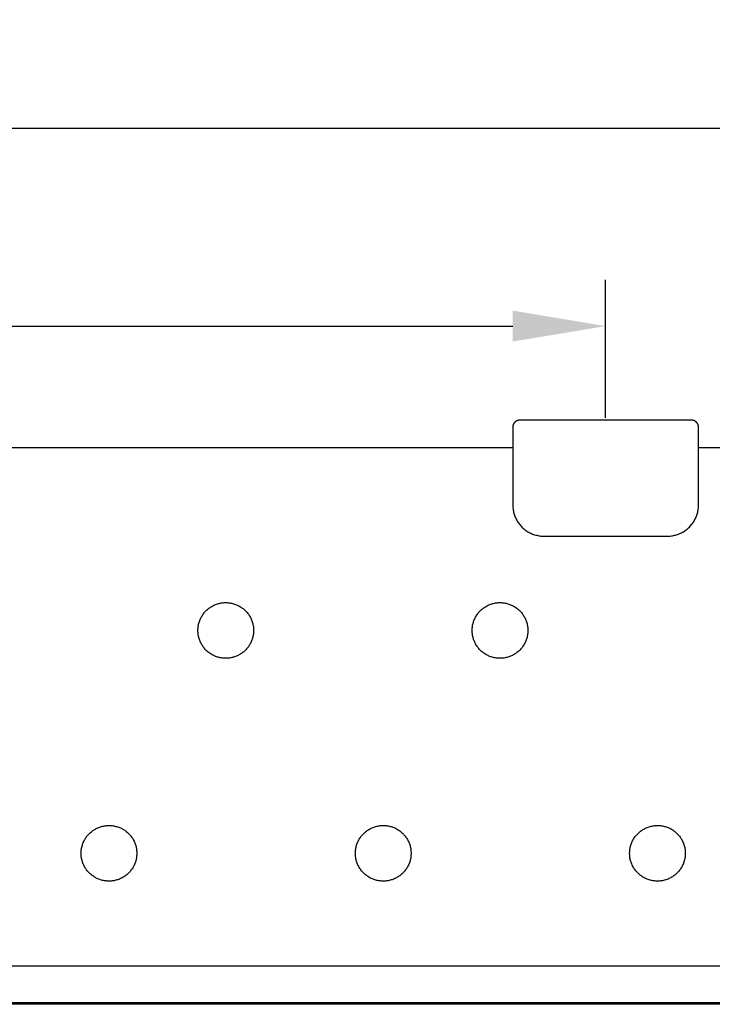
# Model space of a CAD drawing. Header units: millimetres. Extents: x 580 to 2065, y -13 to 1037.
# Tile 8 of 13: x 1269 to 1419, y 568 to 780. Entities that reach past the tile are written whole.
import ezdxf

# ---------------------------------------------------------------- set-up
doc = ezdxf.new("R2010")
doc.units = ezdxf.units.MM
doc.header["$LTSCALE"] = 0.1
for name, color, linetype in [('DEFAULT', 7, 'Continuous'), ('INLINE', 3, 'Continuous'), ('OUTLINE', 2, 'Continuous')]:
    doc.layers.add(name, color=color, linetype=linetype)
doc.styles.add('ARIAL', font='arial_0.ttf')
doc.dimstyles.new('DIMENSION STYLE 01', dxfattribs={"dimtxt": 20, "dimasz": 20, "dimexe": 10, "dimexo": 0.5, "dimgap": 0.09, "dimtad": 1, "dimtoh": 1, "dimdec": 0, "dimzin": 0, "dimdsep": 46, "dimtxsty": 'ARIAL', "dimcen": 0.5, "dimadec": 1, "dimazin": 0, "dimtfac": 1, "dimtdec": 4, "dimtofl": 0, "dimtmove": 0, "dimatfit": 3, "dimfxl": 1, "dimtolj": 1, "dimtzin": 0, "dimarcsym": 0})

# ---------------------------------------------------------------- blocks, each defined once
blk = doc.blocks.new('*D42')
at = {"layer": 'DEFAULT', "color": 0, "lineweight": -2, "transparency": 16777216}
for p, q in [((995.58, 694.66), (995.58, 724.42)), ((1395.58, 694.66), (1395.58, 724.42)), ((1015.58, 714.42), (1375.58, 714.42))]:
    blk.add_line(p, q, dxfattribs=at)
at = {"layer": 'DEFAULT', "color": 0, "transparency": 16777216}
for points in [[(1015.58, 717.76), (1015.58, 711.09), (995.58, 714.42)], [(1375.58, 717.76), (1375.58, 711.09), (1395.58, 714.42)]]:
    blk.add_solid(points, dxfattribs=at)
at = {"layer": 'Defpoints', "color": 0, "transparency": 16777216}
for p in [(1395.58, 714.42), (995.58, 694.16), (1395.58, 694.16)]:
    blk.add_point(p, dxfattribs=at)
at = {"layer": 'DEFAULT', "color": 0, "transparency": 16777216, "insert": (1195.58, 724.72), "char_height": 20, "attachment_point": 5, "style": 'ARIAL'}
blk.add_mtext('\\A1;400', dxfattribs=at)
blk = doc.blocks.new('*D43')
at = {"layer": 'DEFAULT', "color": 0, "lineweight": -2, "transparency": 16777216}
for p, q in [((895.58, 683.75), (895.58, 767.03)), ((1495.58, 683.75), (1495.58, 767.03)), ((1475.58, 757.03), (915.58, 757.03))]:
    blk.add_line(p, q, dxfattribs=at)
at = {"layer": 'DEFAULT', "color": 0, "transparency": 16777216}
for points in [[(915.58, 760.37), (915.58, 753.7), (895.58, 757.03)], [(1475.58, 760.37), (1475.58, 753.7), (1495.58, 757.03)]]:
    blk.add_solid(points, dxfattribs=at)
at = {"layer": 'Defpoints', "color": 0, "transparency": 16777216}
for p in [(895.58, 757.03), (895.58, 683.25), (1495.58, 683.25)]:
    blk.add_point(p, dxfattribs=at)
at = {"layer": 'DEFAULT', "color": 0, "transparency": 16777216, "insert": (1195.58, 767.33), "char_height": 20, "attachment_point": 5, "style": 'ARIAL'}
blk.add_mtext('\\A1;600', dxfattribs=at)

msp = doc.modelspace()

# ---------------------------------------------------------------- linework, layer by layer
at = {"layer": 'INLINE'}
for p, q in [((928.24, 576.57), (1462.92, 576.57)), ((1462.33, 568.56), (928.83, 568.56))]:
    msp.add_line(p, q, dxfattribs=at)
at = {"layer": 'OUTLINE'}
for p, q in [((1376.26, 693.91), (1376.22, 693.88)), ((1376.3, 693.94), (1376.26, 693.91)), ((1376.35, 693.97), (1376.3, 693.94)), ((1376.39, 693.99), (1376.35, 693.97)), ((1376.44, 694.01), (1376.39, 693.99)), ((1376.48, 694.03), (1376.44, 694.01)), ((1376.53, 694.05), (1376.48, 694.03)), ((1376.58, 694.07), (1376.53, 694.05)), ((1376.63, 694.09), (1376.58, 694.07)), ((1376.68, 694.1), (1376.63, 694.09)), ((1376.73, 694.11), (1376.68, 694.1)), ((1376.78, 694.13), (1376.73, 694.11)), ((1376.83, 694.14), (1376.78, 694.13)), ((1376.88, 694.14), (1376.83, 694.14)), ((1376.93, 694.15), (1376.88, 694.14)), ((1376.98, 694.15), (1376.93, 694.15)), ((1377.03, 694.16), (1376.98, 694.15)), ((1377.08, 694.16), (1377.03, 694.16)), ((1414.08, 694.16), (1377.08, 694.16)), ((1414.13, 694.16), (1414.08, 694.16)), ((1414.18, 694.15), (1414.13, 694.16)), ((1414.23, 694.15), (1414.18, 694.15)), ((1414.28, 694.14), (1414.23, 694.15)), ((1414.34, 694.14), (1414.28, 694.14)), ((1414.39, 694.13), (1414.34, 694.14)), ((1414.44, 694.11), (1414.39, 694.13)), ((1414.49, 694.1), (1414.44, 694.11)), ((1414.53, 694.09), (1414.49, 694.1)), ((1414.58, 694.07), (1414.53, 694.09)), ((1414.63, 694.05), (1414.58, 694.07)), ((1414.68, 694.03), (1414.63, 694.05)), ((1414.72, 694.01), (1414.68, 694.03)), ((1414.77, 693.99), (1414.72, 694.01)), ((1414.82, 693.97), (1414.77, 693.99)), ((1414.86, 693.94), (1414.82, 693.97)), ((1414.9, 693.91), (1414.86, 693.94)), ((1414.95, 693.88), (1414.9, 693.91)), ((1375.59, 692.81), (1375.58, 692.76)), ((1375.58, 692.76), (1375.58, 692.71)), ((1375.58, 692.71), (1375.58, 692.66)), ((1375.58, 692.66), (1375.58, 676.16)), ((1375.6, 692.91), (1375.59, 692.86)), ((1375.59, 692.86), (1375.59, 692.81)), ((1375.61, 692.96), (1375.6, 692.91)), ((1375.62, 693.01), (1375.61, 692.96)), ((1375.64, 693.06), (1375.62, 693.01)), ((1375.65, 693.11), (1375.64, 693.06)), ((1375.67, 693.16), (1375.65, 693.11)), ((1375.69, 693.21), (1375.67, 693.16)), ((1375.7, 693.26), (1375.69, 693.21)), ((1375.73, 693.3), (1375.7, 693.26)), ((1375.75, 693.35), (1375.73, 693.3)), ((1375.77, 693.39), (1375.75, 693.35)), ((1375.8, 693.44), (1375.77, 693.39)), ((1375.83, 693.48), (1375.8, 693.44)), ((1375.86, 693.52), (1375.83, 693.48)), ((1375.89, 693.56), (1375.86, 693.52)), ((1375.92, 693.6), (1375.89, 693.56)), ((1375.95, 693.64), (1375.92, 693.6)), ((1375.98, 693.68), (1375.95, 693.64)), ((1376.02, 693.72), (1375.98, 693.68)), ((1376.06, 693.75), (1376.02, 693.72)), ((1376.09, 693.79), (1376.06, 693.75)), ((1376.13, 693.82), (1376.09, 693.79)), ((1376.17, 693.85), (1376.13, 693.82)), ((1376.22, 693.88), (1376.17, 693.85)), ((1414.99, 693.85), (1414.95, 693.88)), ((1415.03, 693.82), (1414.99, 693.85)), ((1415.07, 693.79), (1415.03, 693.82)), ((1415.1, 693.75), (1415.07, 693.79)), ((1415.14, 693.72), (1415.1, 693.75)), ((1415.18, 693.68), (1415.14, 693.72)), ((1415.21, 693.64), (1415.18, 693.68)), ((1415.24, 693.6), (1415.21, 693.64)), ((1415.28, 693.56), (1415.24, 693.6)), ((1415.31, 693.52), (1415.28, 693.56)), ((1415.33, 693.48), (1415.31, 693.52)), ((1415.36, 693.44), (1415.33, 693.48)), ((1415.39, 693.39), (1415.36, 693.44)), ((1415.41, 693.35), (1415.39, 693.39)), ((1415.44, 693.3), (1415.41, 693.35)), ((1415.46, 693.26), (1415.44, 693.3)), ((1415.48, 693.21), (1415.46, 693.26)), ((1415.49, 693.16), (1415.48, 693.21)), ((1415.51, 693.11), (1415.49, 693.16)), ((1415.52, 693.06), (1415.51, 693.11)), ((1415.54, 693.01), (1415.52, 693.06)), ((1415.55, 692.96), (1415.54, 693.01)), ((1415.56, 692.91), (1415.55, 692.96)), ((1415.57, 692.86), (1415.56, 692.91)), ((1415.57, 692.81), (1415.57, 692.86)), ((1415.58, 692.76), (1415.57, 692.81)), ((1415.58, 692.71), (1415.58, 692.76)), ((1415.58, 692.66), (1415.58, 692.71)), ((1415.58, 676.16), (1415.58, 692.66)), ((1015.58, 688.25), (1375.58, 688.25)), ((1415.58, 688.25), (1443.8, 688.25)), ((1375.58, 676.16), (1375.57, 675.93)), ((1375.57, 675.93), (1375.57, 675.69)), ((1375.57, 675.69), (1375.58, 675.46)), ((1375.58, 675.46), (1375.6, 675.23)), ((1375.6, 675.23), (1375.63, 675)), ((1375.63, 675), (1375.66, 674.77)), ((1415.5, 674.77), (1415.53, 675)), ((1415.53, 675), (1415.56, 675.23)), ((1415.56, 675.23), (1415.58, 675.46)), ((1415.59, 675.93), (1415.58, 676.16)), ((1415.58, 675.46), (1415.59, 675.69)), ((1415.59, 675.69), (1415.59, 675.93)), ((1375.66, 674.77), (1375.7, 674.54)), ((1375.7, 674.54), (1375.75, 674.31)), ((1375.75, 674.31), (1375.81, 674.09)), ((1375.81, 674.09), (1375.87, 673.87)), ((1375.87, 673.87), (1375.94, 673.65)), ((1375.94, 673.65), (1376.02, 673.43)), ((1376.02, 673.43), (1376.11, 673.21)), ((1376.11, 673.21), (1376.21, 673)), ((1376.21, 673), (1376.31, 672.79)), ((1376.31, 672.79), (1376.42, 672.59)), ((1414.74, 672.59), (1414.85, 672.79)), ((1414.85, 672.79), (1414.95, 673)), ((1414.95, 673), (1415.05, 673.21)), ((1415.05, 673.21), (1415.14, 673.43)), ((1415.14, 673.43), (1415.22, 673.65)), ((1415.22, 673.65), (1415.29, 673.87)), ((1415.29, 673.87), (1415.35, 674.09)), ((1415.35, 674.09), (1415.41, 674.31)), ((1415.41, 674.31), (1415.46, 674.54)), ((1415.46, 674.54), (1415.5, 674.77)), ((1376.42, 672.59), (1376.53, 672.39)), ((1376.53, 672.39), (1376.66, 672.19)), ((1376.66, 672.19), (1376.79, 672)), ((1376.79, 672), (1376.92, 671.81)), ((1376.92, 671.81), (1377.07, 671.63)), ((1377.07, 671.63), (1377.22, 671.45)), ((1377.22, 671.45), (1377.37, 671.28)), ((1377.37, 671.28), (1377.53, 671.11)), ((1377.53, 671.11), (1377.7, 670.95)), ((1377.7, 670.95), (1377.87, 670.79)), ((1377.87, 670.79), (1378.05, 670.64)), ((1378.05, 670.64), (1378.23, 670.5)), ((1412.93, 670.5), (1413.11, 670.64)), ((1413.11, 670.64), (1413.29, 670.79)), ((1413.29, 670.79), (1413.46, 670.95)), ((1413.46, 670.95), (1413.63, 671.11)), ((1413.63, 671.11), (1413.79, 671.28)), ((1413.79, 671.28), (1413.94, 671.45)), ((1413.94, 671.45), (1414.09, 671.63)), ((1414.09, 671.63), (1414.24, 671.81)), ((1414.24, 671.81), (1414.37, 672)), ((1414.37, 672), (1414.5, 672.19)), ((1414.5, 672.19), (1414.63, 672.39)), ((1414.63, 672.39), (1414.74, 672.59)), ((1378.23, 670.5), (1378.42, 670.37)), ((1378.42, 670.37), (1378.61, 670.24)), ((1378.61, 670.24), (1378.81, 670.11)), ((1378.81, 670.11), (1379.01, 670)), ((1379.01, 670), (1379.22, 669.89)), ((1379.22, 669.89), (1379.42, 669.78)), ((1379.42, 669.78), (1379.64, 669.69)), ((1379.64, 669.69), (1379.85, 669.6)), ((1379.85, 669.6), (1380.07, 669.52)), ((1380.07, 669.52), (1380.29, 669.45)), ((1380.29, 669.45), (1380.51, 669.38)), ((1380.51, 669.38), (1380.74, 669.33)), ((1380.74, 669.33), (1380.96, 669.28)), ((1380.96, 669.28), (1381.19, 669.24)), ((1381.19, 669.24), (1381.42, 669.2)), ((1381.42, 669.2), (1381.65, 669.18)), ((1381.65, 669.18), (1381.88, 669.16)), ((1381.88, 669.16), (1382.12, 669.15)), ((1382.12, 669.15), (1382.35, 669.15)), ((1382.35, 669.15), (1382.58, 669.16)), ((1382.58, 669.16), (1408.58, 669.16)), ((1408.58, 669.16), (1408.81, 669.15)), ((1408.81, 669.15), (1409.04, 669.15)), ((1409.04, 669.15), (1409.28, 669.16)), ((1409.28, 669.16), (1409.51, 669.18)), ((1409.51, 669.18), (1409.74, 669.2)), ((1409.74, 669.2), (1409.97, 669.24)), ((1409.97, 669.24), (1410.2, 669.28)), ((1410.2, 669.28), (1410.42, 669.33)), ((1410.42, 669.33), (1410.65, 669.38)), ((1410.65, 669.38), (1410.87, 669.45)), ((1410.87, 669.45), (1411.09, 669.52)), ((1411.09, 669.52), (1411.31, 669.6)), ((1411.31, 669.6), (1411.53, 669.69)), ((1411.53, 669.69), (1411.74, 669.78)), ((1411.74, 669.78), (1411.95, 669.89)), ((1411.95, 669.89), (1412.15, 670)), ((1412.15, 670), (1412.35, 670.11)), ((1412.35, 670.11), (1412.55, 670.24)), ((1412.55, 670.24), (1412.74, 670.37)), ((1412.74, 670.37), (1412.93, 670.5)), ((1309.94, 653.47), (1310.11, 653.6)), ((1310.11, 653.6), (1310.28, 653.72)), ((1310.28, 653.72), (1310.45, 653.84)), ((1310.45, 653.84), (1310.62, 653.95)), ((1310.62, 653.95), (1310.8, 654.06)), ((1310.8, 654.06), (1310.99, 654.16)), ((1310.99, 654.16), (1311.17, 654.25)), ((1311.17, 654.25), (1311.36, 654.34)), ((1311.36, 654.34), (1311.56, 654.42)), ((1311.56, 654.42), (1311.75, 654.49)), ((1311.75, 654.49), (1311.95, 654.55)), ((1311.95, 654.55), (1312.15, 654.61)), ((1312.15, 654.61), (1312.35, 654.66)), ((1312.35, 654.66), (1312.55, 654.71)), ((1312.55, 654.71), (1312.76, 654.75)), ((1312.76, 654.75), (1312.96, 654.78)), ((1312.96, 654.78), (1313.17, 654.8)), ((1313.17, 654.8), (1313.38, 654.82)), ((1313.38, 654.82), (1313.59, 654.83)), ((1313.59, 654.83), (1313.8, 654.83)), ((1313.8, 654.83), (1314, 654.82)), ((1314, 654.82), (1314.21, 654.81)), ((1314.21, 654.81), (1314.42, 654.79)), ((1314.42, 654.79), (1314.63, 654.76)), ((1314.63, 654.76), (1314.83, 654.73)), ((1314.83, 654.73), (1315.04, 654.69)), ((1315.04, 654.69), (1315.24, 654.64)), ((1315.24, 654.64), (1315.44, 654.58)), ((1315.44, 654.58), (1315.64, 654.52)), ((1315.64, 654.52), (1315.83, 654.45)), ((1315.83, 654.45), (1316.03, 654.38)), ((1316.03, 654.38), (1316.22, 654.29)), ((1316.22, 654.29), (1316.41, 654.2)), ((1316.41, 654.2), (1316.59, 654.11)), ((1316.59, 654.11), (1316.77, 654.01)), ((1316.77, 654.01), (1316.95, 653.9)), ((1316.95, 653.9), (1317.13, 653.78)), ((1317.13, 653.78), (1317.3, 653.66)), ((1317.3, 653.66), (1317.46, 653.54)), ((1369.03, 653.47), (1369.19, 653.6)), ((1369.19, 653.6), (1369.36, 653.72)), ((1369.36, 653.72), (1369.53, 653.84)), ((1369.53, 653.84), (1369.71, 653.95)), ((1369.71, 653.95), (1369.89, 654.06)), ((1369.89, 654.06), (1370.07, 654.16)), ((1370.07, 654.16), (1370.26, 654.25)), ((1370.26, 654.25), (1370.45, 654.34)), ((1370.45, 654.34), (1370.64, 654.42)), ((1370.64, 654.42), (1370.83, 654.49)), ((1370.83, 654.49), (1371.03, 654.55)), ((1371.03, 654.55), (1371.23, 654.61)), ((1371.23, 654.61), (1371.43, 654.66)), ((1371.43, 654.66), (1371.64, 654.71)), ((1371.64, 654.71), (1371.84, 654.75)), ((1371.84, 654.75), (1372.05, 654.78)), ((1372.05, 654.78), (1372.25, 654.8)), ((1372.25, 654.8), (1372.46, 654.82)), ((1372.46, 654.82), (1372.67, 654.83)), ((1372.67, 654.83), (1372.88, 654.83)), ((1372.88, 654.83), (1373.09, 654.82)), ((1373.09, 654.82), (1373.29, 654.81)), ((1373.29, 654.81), (1373.5, 654.79)), ((1373.5, 654.79), (1373.71, 654.76)), ((1373.71, 654.76), (1373.91, 654.73)), ((1373.91, 654.73), (1374.12, 654.69)), ((1374.12, 654.69), (1374.32, 654.64)), ((1374.32, 654.64), (1374.52, 654.58)), ((1374.52, 654.58), (1374.72, 654.52)), ((1374.72, 654.52), (1374.92, 654.45)), ((1374.92, 654.45), (1375.11, 654.38)), ((1375.11, 654.38), (1375.3, 654.29)), ((1375.3, 654.29), (1375.49, 654.2)), ((1375.49, 654.2), (1375.67, 654.11)), ((1375.67, 654.11), (1375.86, 654.01)), ((1375.86, 654.01), (1376.03, 653.9)), ((1376.03, 653.9), (1376.21, 653.78)), ((1376.21, 653.78), (1376.38, 653.66)), ((1376.38, 653.66), (1376.54, 653.54)), ((1308.3, 651.35), (1308.39, 651.54)), ((1308.39, 651.54), (1308.49, 651.72)), ((1308.49, 651.72), (1308.59, 651.9)), ((1308.59, 651.9), (1308.7, 652.08)), ((1308.7, 652.08), (1308.82, 652.25)), ((1308.82, 652.25), (1308.94, 652.42)), ((1308.94, 652.42), (1309.07, 652.59)), ((1309.07, 652.59), (1309.2, 652.75)), ((1309.2, 652.75), (1309.34, 652.9)), ((1309.34, 652.9), (1309.48, 653.05)), ((1309.48, 653.05), (1309.63, 653.2)), ((1309.63, 653.2), (1309.79, 653.34)), ((1309.79, 653.34), (1309.94, 653.47)), ((1317.46, 653.54), (1317.62, 653.41)), ((1317.62, 653.41), (1317.78, 653.27)), ((1317.78, 653.27), (1317.93, 653.13)), ((1317.93, 653.13), (1318.08, 652.98)), ((1318.08, 652.98), (1318.22, 652.83)), ((1318.22, 652.83), (1318.35, 652.67)), ((1318.35, 652.67), (1318.49, 652.5)), ((1318.49, 652.5), (1318.61, 652.34)), ((1318.61, 652.34), (1318.73, 652.17)), ((1318.73, 652.17), (1318.84, 651.99)), ((1318.84, 651.99), (1318.95, 651.81)), ((1318.95, 651.81), (1319.05, 651.63)), ((1319.05, 651.63), (1319.14, 651.44)), ((1367.38, 651.35), (1367.47, 651.54)), ((1367.47, 651.54), (1367.57, 651.72)), ((1367.57, 651.72), (1367.67, 651.9)), ((1367.67, 651.9), (1367.78, 652.08)), ((1367.78, 652.08), (1367.9, 652.25)), ((1367.9, 652.25), (1368.02, 652.42)), ((1368.02, 652.42), (1368.15, 652.59)), ((1368.15, 652.59), (1368.28, 652.75)), ((1368.28, 652.75), (1368.42, 652.9)), ((1368.42, 652.9), (1368.56, 653.05)), ((1368.56, 653.05), (1368.71, 653.2)), ((1368.71, 653.2), (1368.87, 653.34)), ((1368.87, 653.34), (1369.03, 653.47)), ((1376.54, 653.54), (1376.7, 653.41)), ((1376.7, 653.41), (1376.86, 653.27)), ((1376.86, 653.27), (1377.01, 653.13)), ((1377.01, 653.13), (1377.16, 652.98)), ((1377.16, 652.98), (1377.3, 652.83)), ((1377.3, 652.83), (1377.44, 652.67)), ((1377.44, 652.67), (1377.57, 652.5)), ((1377.57, 652.5), (1377.69, 652.34)), ((1377.69, 652.34), (1377.81, 652.17)), ((1377.81, 652.17), (1377.92, 651.99)), ((1377.92, 651.99), (1378.03, 651.81)), ((1378.03, 651.81), (1378.13, 651.63)), ((1378.13, 651.63), (1378.22, 651.44)), ((1307.75, 649.14), (1307.77, 649.35)), ((1307.77, 649.35), (1307.79, 649.56)), ((1307.79, 649.56), (1307.82, 649.76)), ((1307.82, 649.76), (1307.85, 649.97)), ((1307.85, 649.97), (1307.9, 650.17)), ((1307.9, 650.17), (1307.95, 650.37)), ((1307.95, 650.37), (1308, 650.57)), ((1308, 650.57), (1308.07, 650.77)), ((1308.07, 650.77), (1308.14, 650.97)), ((1308.14, 650.97), (1308.22, 651.16)), ((1308.22, 651.16), (1308.3, 651.35)), ((1319.14, 651.44), (1319.23, 651.26)), ((1319.23, 651.26), (1319.31, 651.06)), ((1319.31, 651.06), (1319.39, 650.87)), ((1319.39, 650.87), (1319.45, 650.67)), ((1319.45, 650.67), (1319.51, 650.47)), ((1319.51, 650.47), (1319.57, 650.27)), ((1319.57, 650.27), (1319.61, 650.07)), ((1319.61, 650.07), (1319.65, 649.86)), ((1319.65, 649.86), (1319.69, 649.66)), ((1319.69, 649.66), (1319.71, 649.45)), ((1319.71, 649.45), (1319.73, 649.24)), ((1366.83, 649.14), (1366.85, 649.35)), ((1366.85, 649.35), (1366.87, 649.56)), ((1366.87, 649.56), (1366.9, 649.76)), ((1366.9, 649.76), (1366.93, 649.97)), ((1366.93, 649.97), (1366.98, 650.17)), ((1366.98, 650.17), (1367.03, 650.37)), ((1367.03, 650.37), (1367.08, 650.57)), ((1367.08, 650.57), (1367.15, 650.77)), ((1367.15, 650.77), (1367.22, 650.97)), ((1367.22, 650.97), (1367.3, 651.16)), ((1367.3, 651.16), (1367.38, 651.35)), ((1378.22, 651.44), (1378.31, 651.26)), ((1378.31, 651.26), (1378.39, 651.06)), ((1378.39, 651.06), (1378.47, 650.87)), ((1378.47, 650.87), (1378.54, 650.67)), ((1378.54, 650.67), (1378.6, 650.47)), ((1378.6, 650.47), (1378.65, 650.27)), ((1378.65, 650.27), (1378.7, 650.07)), ((1378.7, 650.07), (1378.74, 649.86)), ((1378.74, 649.86), (1378.77, 649.66)), ((1378.77, 649.66), (1378.79, 649.45)), ((1378.79, 649.45), (1378.81, 649.24)), ((1307.74, 648.93), (1307.75, 649.14)), ((1307.74, 648.72), (1307.74, 648.93)), ((1307.75, 648.52), (1307.74, 648.72)), ((1307.77, 648.31), (1307.75, 648.52)), ((1307.79, 648.1), (1307.77, 648.31)), ((1307.82, 647.89), (1307.79, 648.1)), ((1307.85, 647.69), (1307.82, 647.89)), ((1307.9, 647.49), (1307.85, 647.69)), ((1307.95, 647.28), (1307.9, 647.49)), ((1308, 647.08), (1307.95, 647.28)), ((1319.57, 647.38), (1319.51, 647.18)), ((1319.61, 647.59), (1319.57, 647.38)), ((1319.65, 647.79), (1319.61, 647.59)), ((1319.69, 648), (1319.65, 647.79)), ((1319.71, 648.2), (1319.69, 648)), ((1319.73, 648.41), (1319.71, 648.2)), ((1319.73, 649.24), (1319.74, 649.04)), ((1319.74, 648.62), (1319.73, 648.41)), ((1319.74, 649.04), (1319.74, 648.83)), ((1319.74, 648.83), (1319.74, 648.62)), ((1366.83, 648.93), (1366.83, 649.14)), ((1366.83, 648.72), (1366.83, 648.93)), ((1366.83, 648.52), (1366.83, 648.72)), ((1366.85, 648.31), (1366.83, 648.52)), ((1366.87, 648.1), (1366.85, 648.31)), ((1366.9, 647.89), (1366.87, 648.1)), ((1366.93, 647.69), (1366.9, 647.89)), ((1366.98, 647.49), (1366.93, 647.69)), ((1367.03, 647.28), (1366.98, 647.49)), ((1367.08, 647.08), (1367.03, 647.28)), ((1378.65, 647.38), (1378.6, 647.18)), ((1378.7, 647.59), (1378.65, 647.38)), ((1378.74, 647.79), (1378.7, 647.59)), ((1378.77, 648), (1378.74, 647.79)), ((1378.79, 648.2), (1378.77, 648)), ((1378.81, 648.41), (1378.79, 648.2)), ((1378.81, 649.24), (1378.82, 649.04)), ((1378.82, 648.62), (1378.81, 648.41)), ((1378.82, 649.04), (1378.83, 648.83)), ((1378.83, 648.83), (1378.82, 648.62)), ((1308.07, 646.89), (1308, 647.08)), ((1308.14, 646.69), (1308.07, 646.89)), ((1308.22, 646.5), (1308.14, 646.69)), ((1308.3, 646.31), (1308.22, 646.5)), ((1308.39, 646.12), (1308.3, 646.31)), ((1308.49, 645.93), (1308.39, 646.12)), ((1308.59, 645.75), (1308.49, 645.93)), ((1308.7, 645.58), (1308.59, 645.75)), ((1308.82, 645.4), (1308.7, 645.58)), ((1308.94, 645.23), (1308.82, 645.4)), ((1309.07, 645.07), (1308.94, 645.23)), ((1318.49, 645.15), (1318.35, 644.99)), ((1318.61, 645.32), (1318.49, 645.15)), ((1318.73, 645.49), (1318.61, 645.32)), ((1318.84, 645.66), (1318.73, 645.49)), ((1318.95, 645.84), (1318.84, 645.66)), ((1319.05, 646.03), (1318.95, 645.84)), ((1319.14, 646.21), (1319.05, 646.03)), ((1319.23, 646.4), (1319.14, 646.21)), ((1319.31, 646.59), (1319.23, 646.4)), ((1319.39, 646.79), (1319.31, 646.59)), ((1319.45, 646.98), (1319.39, 646.79)), ((1319.51, 647.18), (1319.45, 646.98)), ((1367.15, 646.89), (1367.08, 647.08)), ((1367.22, 646.69), (1367.15, 646.89)), ((1367.3, 646.5), (1367.22, 646.69)), ((1367.38, 646.31), (1367.3, 646.5)), ((1367.47, 646.12), (1367.38, 646.31)), ((1367.57, 645.93), (1367.47, 646.12)), ((1367.67, 645.75), (1367.57, 645.93)), ((1367.78, 645.58), (1367.67, 645.75)), ((1367.9, 645.4), (1367.78, 645.58)), ((1368.02, 645.23), (1367.9, 645.4)), ((1368.15, 645.07), (1368.02, 645.23)), ((1377.57, 645.15), (1377.44, 644.99)), ((1377.69, 645.32), (1377.57, 645.15)), ((1377.81, 645.49), (1377.69, 645.32)), ((1377.92, 645.66), (1377.81, 645.49)), ((1378.03, 645.84), (1377.92, 645.66)), ((1378.13, 646.03), (1378.03, 645.84)), ((1378.22, 646.21), (1378.13, 646.03)), ((1378.31, 646.4), (1378.22, 646.21)), ((1378.39, 646.59), (1378.31, 646.4)), ((1378.47, 646.79), (1378.39, 646.59)), ((1378.54, 646.98), (1378.47, 646.79)), ((1378.6, 647.18), (1378.54, 646.98)), ((1309.2, 644.91), (1309.07, 645.07)), ((1309.34, 644.75), (1309.2, 644.91)), ((1309.48, 644.6), (1309.34, 644.75)), ((1309.63, 644.46), (1309.48, 644.6)), ((1309.79, 644.32), (1309.63, 644.46)), ((1309.94, 644.18), (1309.79, 644.32)), ((1310.11, 644.05), (1309.94, 644.18)), ((1310.28, 643.93), (1310.11, 644.05)), ((1310.45, 643.81), (1310.28, 643.93)), ((1310.62, 643.7), (1310.45, 643.81)), ((1310.8, 643.6), (1310.62, 643.7)), ((1310.99, 643.5), (1310.8, 643.6)), ((1311.17, 643.41), (1310.99, 643.5)), ((1311.36, 643.32), (1311.17, 643.41)), ((1311.56, 643.24), (1311.36, 643.32)), ((1311.75, 643.17), (1311.56, 643.24)), ((1311.95, 643.1), (1311.75, 643.17)), ((1312.15, 643.04), (1311.95, 643.1)), ((1312.35, 642.99), (1312.15, 643.04)), ((1312.55, 642.95), (1312.35, 642.99)), ((1315.24, 643.02), (1315.04, 642.97)), ((1315.44, 643.07), (1315.24, 643.02)), ((1315.64, 643.13), (1315.44, 643.07)), ((1315.83, 643.2), (1315.64, 643.13)), ((1316.03, 643.28), (1315.83, 643.2)), ((1316.22, 643.36), (1316.03, 643.28)), ((1316.41, 643.45), (1316.22, 643.36)), ((1316.59, 643.55), (1316.41, 643.45)), ((1316.77, 643.65), (1316.59, 643.55)), ((1316.95, 643.76), (1316.77, 643.65)), ((1317.13, 643.87), (1316.95, 643.76)), ((1317.3, 643.99), (1317.13, 643.87)), ((1317.46, 644.12), (1317.3, 643.99)), ((1317.62, 644.25), (1317.46, 644.12)), ((1317.78, 644.39), (1317.62, 644.25)), ((1317.93, 644.53), (1317.78, 644.39)), ((1318.08, 644.68), (1317.93, 644.53)), ((1318.22, 644.83), (1318.08, 644.68)), ((1318.35, 644.99), (1318.22, 644.83)), ((1368.28, 644.91), (1368.15, 645.07)), ((1368.42, 644.75), (1368.28, 644.91)), ((1368.56, 644.6), (1368.42, 644.75)), ((1368.71, 644.46), (1368.56, 644.6)), ((1368.87, 644.32), (1368.71, 644.46)), ((1369.03, 644.18), (1368.87, 644.32)), ((1369.19, 644.05), (1369.03, 644.18)), ((1369.36, 643.93), (1369.19, 644.05)), ((1369.53, 643.81), (1369.36, 643.93)), ((1369.71, 643.7), (1369.53, 643.81)), ((1369.89, 643.6), (1369.71, 643.7)), ((1370.07, 643.5), (1369.89, 643.6)), ((1370.26, 643.41), (1370.07, 643.5)), ((1370.45, 643.32), (1370.26, 643.41)), ((1370.64, 643.24), (1370.45, 643.32)), ((1370.83, 643.17), (1370.64, 643.24)), ((1371.03, 643.1), (1370.83, 643.17)), ((1371.23, 643.04), (1371.03, 643.1)), ((1371.43, 642.99), (1371.23, 643.04)), ((1371.64, 642.95), (1371.43, 642.99)), ((1374.32, 643.02), (1374.12, 642.97)), ((1374.52, 643.07), (1374.32, 643.02)), ((1374.72, 643.13), (1374.52, 643.07)), ((1374.92, 643.2), (1374.72, 643.13)), ((1375.11, 643.28), (1374.92, 643.2)), ((1375.3, 643.36), (1375.11, 643.28)), ((1375.49, 643.45), (1375.3, 643.36)), ((1375.67, 643.55), (1375.49, 643.45)), ((1375.86, 643.65), (1375.67, 643.55)), ((1376.03, 643.76), (1375.86, 643.65)), ((1376.21, 643.87), (1376.03, 643.76)), ((1376.38, 643.99), (1376.21, 643.87)), ((1376.54, 644.12), (1376.38, 643.99)), ((1376.7, 644.25), (1376.54, 644.12)), ((1376.86, 644.39), (1376.7, 644.25)), ((1377.01, 644.53), (1376.86, 644.39)), ((1377.16, 644.68), (1377.01, 644.53)), ((1377.3, 644.83), (1377.16, 644.68)), ((1377.44, 644.99), (1377.3, 644.83)), ((1312.76, 642.91), (1312.55, 642.95)), ((1312.96, 642.88), (1312.76, 642.91)), ((1313.17, 642.86), (1312.96, 642.88)), ((1313.38, 642.84), (1313.17, 642.86)), ((1313.59, 642.83), (1313.38, 642.84)), ((1313.8, 642.83), (1313.59, 642.83)), ((1314, 642.83), (1313.8, 642.83)), ((1314.21, 642.85), (1314, 642.83)), ((1314.42, 642.87), (1314.21, 642.85)), ((1314.63, 642.89), (1314.42, 642.87)), ((1314.83, 642.93), (1314.63, 642.89)), ((1315.04, 642.97), (1314.83, 642.93)), ((1371.84, 642.91), (1371.64, 642.95)), ((1372.05, 642.88), (1371.84, 642.91)), ((1372.25, 642.86), (1372.05, 642.88)), ((1372.46, 642.84), (1372.25, 642.86)), ((1372.67, 642.83), (1372.46, 642.84)), ((1372.88, 642.83), (1372.67, 642.83)), ((1373.09, 642.83), (1372.88, 642.83)), ((1373.29, 642.85), (1373.09, 642.83)), ((1373.5, 642.87), (1373.29, 642.85)), ((1373.71, 642.89), (1373.5, 642.87)), ((1373.91, 642.93), (1373.71, 642.89)), ((1374.12, 642.97), (1373.91, 642.93)), ((1284.04, 604.72), (1284.18, 604.88)), ((1284.18, 604.88), (1284.33, 605.03)), ((1284.33, 605.03), (1284.48, 605.17)), ((1284.48, 605.17), (1284.63, 605.31)), ((1284.63, 605.31), (1284.79, 605.45)), ((1284.79, 605.45), (1284.95, 605.58)), ((1284.95, 605.58), (1285.12, 605.7)), ((1285.12, 605.7), (1285.29, 605.82)), ((1285.29, 605.82), (1285.47, 605.93)), ((1285.47, 605.93), (1285.65, 606.03)), ((1285.65, 606.03), (1285.83, 606.13)), ((1285.83, 606.13), (1286.02, 606.22)), ((1286.02, 606.22), (1286.21, 606.31)), ((1286.21, 606.31), (1286.4, 606.39)), ((1286.4, 606.39), (1286.59, 606.46)), ((1286.59, 606.46), (1286.79, 606.53)), ((1286.79, 606.53), (1286.99, 606.59)), ((1286.99, 606.59), (1287.19, 606.64)), ((1287.19, 606.64), (1287.4, 606.68)), ((1287.4, 606.68), (1287.6, 606.72)), ((1287.6, 606.72), (1287.81, 606.75)), ((1287.81, 606.75), (1288.02, 606.77)), ((1288.02, 606.77), (1288.22, 606.79)), ((1288.22, 606.79), (1288.43, 606.8)), ((1288.43, 606.8), (1288.64, 606.8)), ((1288.64, 606.8), (1288.85, 606.8)), ((1288.85, 606.8), (1289.06, 606.78)), ((1289.06, 606.78), (1289.26, 606.76)), ((1289.26, 606.76), (1289.47, 606.74)), ((1289.47, 606.74), (1289.67, 606.7)), ((1289.67, 606.7), (1289.88, 606.66)), ((1289.88, 606.66), (1290.08, 606.61)), ((1290.08, 606.61), (1290.28, 606.56)), ((1290.28, 606.56), (1290.48, 606.5)), ((1290.48, 606.5), (1290.68, 606.43)), ((1290.68, 606.43), (1290.87, 606.35)), ((1290.87, 606.35), (1291.06, 606.27)), ((1291.06, 606.27), (1291.25, 606.18)), ((1291.25, 606.18), (1291.44, 606.08)), ((1291.44, 606.08), (1291.62, 605.98)), ((1291.62, 605.98), (1291.8, 605.87)), ((1291.8, 605.87), (1291.97, 605.76)), ((1291.97, 605.76), (1292.14, 605.64)), ((1292.14, 605.64), (1292.3, 605.51)), ((1292.3, 605.51), (1292.47, 605.38)), ((1292.47, 605.38), (1292.62, 605.24)), ((1292.62, 605.24), (1292.77, 605.1)), ((1292.77, 605.1), (1292.92, 604.95)), ((1292.92, 604.95), (1293.06, 604.8)), ((1293.06, 604.8), (1293.2, 604.64)), ((1343.12, 604.72), (1343.26, 604.88)), ((1343.26, 604.88), (1343.41, 605.03)), ((1343.41, 605.03), (1343.56, 605.17)), ((1343.56, 605.17), (1343.71, 605.31)), ((1343.71, 605.31), (1343.87, 605.45)), ((1343.87, 605.45), (1344.03, 605.58)), ((1344.03, 605.58), (1344.2, 605.7)), ((1344.2, 605.7), (1344.37, 605.82)), ((1344.37, 605.82), (1344.55, 605.93)), ((1344.55, 605.93), (1344.73, 606.03)), ((1344.73, 606.03), (1344.91, 606.13)), ((1344.91, 606.13), (1345.1, 606.22)), ((1345.1, 606.22), (1345.29, 606.31)), ((1345.29, 606.31), (1345.48, 606.39)), ((1345.48, 606.39), (1345.68, 606.46)), ((1345.68, 606.46), (1345.87, 606.53)), ((1345.87, 606.53), (1346.07, 606.59)), ((1346.07, 606.59), (1346.28, 606.64)), ((1346.28, 606.64), (1346.48, 606.68)), ((1346.48, 606.68), (1346.68, 606.72)), ((1346.68, 606.72), (1346.89, 606.75)), ((1346.89, 606.75), (1347.1, 606.77)), ((1347.1, 606.77), (1347.3, 606.79)), ((1347.3, 606.79), (1347.51, 606.8)), ((1347.51, 606.8), (1347.72, 606.8)), ((1347.72, 606.8), (1347.93, 606.8)), ((1347.93, 606.8), (1348.14, 606.78)), ((1348.14, 606.78), (1348.34, 606.76)), ((1348.34, 606.76), (1348.55, 606.74)), ((1348.55, 606.74), (1348.76, 606.7)), ((1348.76, 606.7), (1348.96, 606.66)), ((1348.96, 606.66), (1349.16, 606.61)), ((1349.16, 606.61), (1349.36, 606.56)), ((1349.36, 606.56), (1349.56, 606.5)), ((1349.56, 606.5), (1349.76, 606.43)), ((1349.76, 606.43), (1349.95, 606.35)), ((1349.95, 606.35), (1350.14, 606.27)), ((1350.14, 606.27), (1350.33, 606.18)), ((1350.33, 606.18), (1350.52, 606.08)), ((1350.52, 606.08), (1350.7, 605.98)), ((1350.7, 605.98), (1350.88, 605.87)), ((1350.88, 605.87), (1351.05, 605.76)), ((1351.05, 605.76), (1351.22, 605.64)), ((1351.22, 605.64), (1351.39, 605.51)), ((1351.39, 605.51), (1351.55, 605.38)), ((1351.55, 605.38), (1351.7, 605.24)), ((1351.7, 605.24), (1351.86, 605.1)), ((1351.86, 605.1), (1352, 604.95)), ((1352, 604.95), (1352.14, 604.8)), ((1352.14, 604.8), (1352.28, 604.64)), ((1402.21, 604.72), (1402.35, 604.88)), ((1402.35, 604.88), (1402.49, 605.03)), ((1402.49, 605.03), (1402.64, 605.17)), ((1402.64, 605.17), (1402.79, 605.31)), ((1402.79, 605.31), (1402.95, 605.45)), ((1402.95, 605.45), (1403.12, 605.58)), ((1403.12, 605.58), (1403.28, 605.7)), ((1403.28, 605.7), (1403.45, 605.82)), ((1403.45, 605.82), (1403.63, 605.93)), ((1403.63, 605.93), (1403.81, 606.03)), ((1403.81, 606.03), (1403.99, 606.13)), ((1403.99, 606.13), (1404.18, 606.22)), ((1404.18, 606.22), (1404.37, 606.31)), ((1404.37, 606.31), (1404.56, 606.39)), ((1404.56, 606.39), (1404.76, 606.46)), ((1404.76, 606.46), (1404.96, 606.53)), ((1404.96, 606.53), (1405.16, 606.59)), ((1405.16, 606.59), (1405.36, 606.64)), ((1405.36, 606.64), (1405.56, 606.68)), ((1405.56, 606.68), (1405.77, 606.72)), ((1405.77, 606.72), (1405.97, 606.75)), ((1405.97, 606.75), (1406.18, 606.77)), ((1406.18, 606.77), (1406.39, 606.79)), ((1406.39, 606.79), (1406.59, 606.8)), ((1406.59, 606.8), (1406.8, 606.8)), ((1406.8, 606.8), (1407.01, 606.8)), ((1407.01, 606.8), (1407.22, 606.78)), ((1407.22, 606.78), (1407.43, 606.76)), ((1407.43, 606.76), (1407.63, 606.74)), ((1407.63, 606.74), (1407.84, 606.7)), ((1407.84, 606.7), (1408.04, 606.66)), ((1408.04, 606.66), (1408.24, 606.61)), ((1408.24, 606.61), (1408.45, 606.56)), ((1408.45, 606.56), (1408.64, 606.5)), ((1408.64, 606.5), (1408.84, 606.43)), ((1408.84, 606.43), (1409.03, 606.35)), ((1409.03, 606.35), (1409.23, 606.27)), ((1409.23, 606.27), (1409.41, 606.18)), ((1409.41, 606.18), (1409.6, 606.08)), ((1409.6, 606.08), (1409.78, 605.98)), ((1409.78, 605.98), (1409.96, 605.87)), ((1409.96, 605.87), (1410.13, 605.76)), ((1410.13, 605.76), (1410.3, 605.64)), ((1410.3, 605.64), (1410.47, 605.51)), ((1410.47, 605.51), (1410.63, 605.38)), ((1410.63, 605.38), (1410.79, 605.24)), ((1410.79, 605.24), (1410.94, 605.1)), ((1410.94, 605.1), (1411.08, 604.95)), ((1411.08, 604.95), (1411.23, 604.8)), ((1411.23, 604.8), (1411.36, 604.64)), ((1282.85, 602.55), (1282.91, 602.74)), ((1282.91, 602.74), (1282.98, 602.94)), ((1282.98, 602.94), (1283.06, 603.13)), ((1283.06, 603.13), (1283.14, 603.32)), ((1283.14, 603.32), (1283.23, 603.51)), ((1283.23, 603.51), (1283.33, 603.7)), ((1283.33, 603.7), (1283.43, 603.88)), ((1283.43, 603.88), (1283.54, 604.05)), ((1283.54, 604.05), (1283.66, 604.23)), ((1283.66, 604.23), (1283.78, 604.4)), ((1283.78, 604.4), (1283.91, 604.56)), ((1283.91, 604.56), (1284.04, 604.72)), ((1293.2, 604.64), (1293.33, 604.48)), ((1293.33, 604.48), (1293.45, 604.31)), ((1293.45, 604.31), (1293.57, 604.14)), ((1293.57, 604.14), (1293.69, 603.97)), ((1293.69, 603.97), (1293.79, 603.79)), ((1293.79, 603.79), (1293.89, 603.6)), ((1293.89, 603.6), (1293.99, 603.42)), ((1293.99, 603.42), (1294.07, 603.23)), ((1294.07, 603.23), (1294.16, 603.04)), ((1294.16, 603.04), (1294.23, 602.84)), ((1294.23, 602.84), (1294.3, 602.65)), ((1341.93, 602.55), (1341.99, 602.74)), ((1341.99, 602.74), (1342.06, 602.94)), ((1342.06, 602.94), (1342.14, 603.13)), ((1342.14, 603.13), (1342.22, 603.32)), ((1342.22, 603.32), (1342.32, 603.51)), ((1342.32, 603.51), (1342.41, 603.7)), ((1342.41, 603.7), (1342.52, 603.88)), ((1342.52, 603.88), (1342.63, 604.05)), ((1342.63, 604.05), (1342.74, 604.23)), ((1342.74, 604.23), (1342.86, 604.4)), ((1342.86, 604.4), (1342.99, 604.56)), ((1342.99, 604.56), (1343.12, 604.72)), ((1352.28, 604.64), (1352.41, 604.48)), ((1352.41, 604.48), (1352.54, 604.31)), ((1352.54, 604.31), (1352.65, 604.14)), ((1352.65, 604.14), (1352.77, 603.97)), ((1352.77, 603.97), (1352.87, 603.79)), ((1352.87, 603.79), (1352.97, 603.6)), ((1352.97, 603.6), (1353.07, 603.42)), ((1353.07, 603.42), (1353.16, 603.23)), ((1353.16, 603.23), (1353.24, 603.04)), ((1353.24, 603.04), (1353.31, 602.84)), ((1353.31, 602.84), (1353.38, 602.65)), ((1401.01, 602.55), (1401.07, 602.74)), ((1401.07, 602.74), (1401.14, 602.94)), ((1401.14, 602.94), (1401.22, 603.13)), ((1401.22, 603.13), (1401.31, 603.32)), ((1401.31, 603.32), (1401.4, 603.51)), ((1401.4, 603.51), (1401.49, 603.7)), ((1401.49, 603.7), (1401.6, 603.88)), ((1401.6, 603.88), (1401.71, 604.05)), ((1401.71, 604.05), (1401.82, 604.23)), ((1401.82, 604.23), (1401.95, 604.4)), ((1401.95, 604.4), (1402.07, 604.56)), ((1402.07, 604.56), (1402.21, 604.72)), ((1411.36, 604.64), (1411.49, 604.48)), ((1411.49, 604.48), (1411.62, 604.31)), ((1411.62, 604.31), (1411.74, 604.14)), ((1411.74, 604.14), (1411.85, 603.97)), ((1411.85, 603.97), (1411.96, 603.79)), ((1411.96, 603.79), (1412.06, 603.6)), ((1412.06, 603.6), (1412.15, 603.42)), ((1412.15, 603.42), (1412.24, 603.23)), ((1412.24, 603.23), (1412.32, 603.04)), ((1412.32, 603.04), (1412.39, 602.84)), ((1412.39, 602.84), (1412.46, 602.65)), ((1282.59, 600.91), (1282.6, 601.11)), ((1282.59, 600.7), (1282.59, 600.91)), ((1282.6, 600.49), (1282.59, 600.7)), ((1282.6, 601.11), (1282.61, 601.32)), ((1282.61, 601.32), (1282.63, 601.53)), ((1282.63, 601.53), (1282.66, 601.74)), ((1282.66, 601.74), (1282.7, 601.94)), ((1282.7, 601.94), (1282.74, 602.14)), ((1282.74, 602.14), (1282.79, 602.35)), ((1282.79, 602.35), (1282.85, 602.55)), ((1294.3, 602.65), (1294.36, 602.45)), ((1294.36, 602.45), (1294.41, 602.25)), ((1294.41, 602.25), (1294.46, 602.04)), ((1294.46, 602.04), (1294.5, 601.84)), ((1294.5, 601.84), (1294.53, 601.63)), ((1294.53, 601.63), (1294.55, 601.43)), ((1294.55, 601.43), (1294.57, 601.22)), ((1294.57, 601.22), (1294.58, 601.01)), ((1294.58, 600.59), (1294.57, 600.39)), ((1294.58, 601.01), (1294.59, 600.8)), ((1294.59, 600.8), (1294.58, 600.59)), ((1341.67, 600.91), (1341.68, 601.11)), ((1341.67, 600.7), (1341.67, 600.91)), ((1341.68, 600.49), (1341.67, 600.7)), ((1341.68, 601.11), (1341.69, 601.32)), ((1341.69, 601.32), (1341.71, 601.53)), ((1341.71, 601.53), (1341.74, 601.74)), ((1341.74, 601.74), (1341.78, 601.94)), ((1341.78, 601.94), (1341.82, 602.14)), ((1341.82, 602.14), (1341.87, 602.35)), ((1341.87, 602.35), (1341.93, 602.55)), ((1353.38, 602.65), (1353.44, 602.45)), ((1353.44, 602.45), (1353.49, 602.25)), ((1353.49, 602.25), (1353.54, 602.04)), ((1353.54, 602.04), (1353.58, 601.84)), ((1353.58, 601.84), (1353.61, 601.63)), ((1353.61, 601.63), (1353.64, 601.43)), ((1353.64, 601.43), (1353.65, 601.22)), ((1353.65, 601.22), (1353.67, 601.01)), ((1353.67, 600.59), (1353.65, 600.39)), ((1353.67, 601.01), (1353.67, 600.8)), ((1353.67, 600.8), (1353.67, 600.59)), ((1400.75, 600.91), (1400.76, 601.11)), ((1400.75, 600.7), (1400.75, 600.91)), ((1400.76, 600.49), (1400.75, 600.7)), ((1400.76, 601.11), (1400.77, 601.32)), ((1400.77, 601.32), (1400.79, 601.53)), ((1400.79, 601.53), (1400.82, 601.74)), ((1400.82, 601.74), (1400.86, 601.94)), ((1400.86, 601.94), (1400.9, 602.14)), ((1400.9, 602.14), (1400.95, 602.35)), ((1400.95, 602.35), (1401.01, 602.55)), ((1412.46, 602.65), (1412.52, 602.45)), ((1412.52, 602.45), (1412.57, 602.25)), ((1412.57, 602.25), (1412.62, 602.04)), ((1412.62, 602.04), (1412.66, 601.84)), ((1412.66, 601.84), (1412.69, 601.63)), ((1412.69, 601.63), (1412.72, 601.43)), ((1412.72, 601.43), (1412.74, 601.22)), ((1412.74, 601.22), (1412.75, 601.01)), ((1412.75, 600.59), (1412.74, 600.39)), ((1412.75, 601.01), (1412.75, 600.8)), ((1412.75, 600.8), (1412.75, 600.59)), ((1282.61, 600.28), (1282.6, 600.49)), ((1282.63, 600.07), (1282.61, 600.28)), ((1282.66, 599.87), (1282.63, 600.07)), ((1282.7, 599.66), (1282.66, 599.87)), ((1282.74, 599.46), (1282.7, 599.66)), ((1282.79, 599.26), (1282.74, 599.46)), ((1282.85, 599.06), (1282.79, 599.26)), ((1282.91, 598.86), (1282.85, 599.06)), ((1282.98, 598.66), (1282.91, 598.86)), ((1283.06, 598.47), (1282.98, 598.66)), ((1283.14, 598.28), (1283.06, 598.47)), ((1294.16, 598.57), (1294.07, 598.37)), ((1294.23, 598.76), (1294.16, 598.57)), ((1294.3, 598.96), (1294.23, 598.76)), ((1294.36, 599.16), (1294.3, 598.96)), ((1294.41, 599.36), (1294.36, 599.16)), ((1294.46, 599.56), (1294.41, 599.36)), ((1294.5, 599.77), (1294.46, 599.56)), ((1294.53, 599.97), (1294.5, 599.77)), ((1294.55, 600.18), (1294.53, 599.97)), ((1294.57, 600.39), (1294.55, 600.18)), ((1341.69, 600.28), (1341.68, 600.49)), ((1341.71, 600.07), (1341.69, 600.28)), ((1341.74, 599.87), (1341.71, 600.07)), ((1341.78, 599.66), (1341.74, 599.87)), ((1341.82, 599.46), (1341.78, 599.66)), ((1341.87, 599.26), (1341.82, 599.46)), ((1341.93, 599.06), (1341.87, 599.26)), ((1341.99, 598.86), (1341.93, 599.06)), ((1342.06, 598.66), (1341.99, 598.86)), ((1342.14, 598.47), (1342.06, 598.66)), ((1342.22, 598.28), (1342.14, 598.47)), ((1353.24, 598.57), (1353.16, 598.37)), ((1353.31, 598.76), (1353.24, 598.57)), ((1353.38, 598.96), (1353.31, 598.76)), ((1353.44, 599.16), (1353.38, 598.96)), ((1353.49, 599.36), (1353.44, 599.16)), ((1353.54, 599.56), (1353.49, 599.36)), ((1353.58, 599.77), (1353.54, 599.56)), ((1353.61, 599.97), (1353.58, 599.77)), ((1353.64, 600.18), (1353.61, 599.97)), ((1353.65, 600.39), (1353.64, 600.18)), ((1400.77, 600.28), (1400.76, 600.49)), ((1400.79, 600.07), (1400.77, 600.28)), ((1400.82, 599.87), (1400.79, 600.07)), ((1400.86, 599.66), (1400.82, 599.87)), ((1400.9, 599.46), (1400.86, 599.66)), ((1400.95, 599.26), (1400.9, 599.46)), ((1401.01, 599.06), (1400.95, 599.26)), ((1401.07, 598.86), (1401.01, 599.06)), ((1401.14, 598.66), (1401.07, 598.86)), ((1401.22, 598.47), (1401.14, 598.66)), ((1401.31, 598.28), (1401.22, 598.47)), ((1412.32, 598.57), (1412.24, 598.37)), ((1412.39, 598.76), (1412.32, 598.57)), ((1412.46, 598.96), (1412.39, 598.76)), ((1412.52, 599.16), (1412.46, 598.96)), ((1412.57, 599.36), (1412.52, 599.16)), ((1412.62, 599.56), (1412.57, 599.36)), ((1412.66, 599.77), (1412.62, 599.56)), ((1412.69, 599.97), (1412.66, 599.77)), ((1412.72, 600.18), (1412.69, 599.97)), ((1412.74, 600.39), (1412.72, 600.18)), ((1283.23, 598.09), (1283.14, 598.28)), ((1283.33, 597.91), (1283.23, 598.09)), ((1283.43, 597.73), (1283.33, 597.91)), ((1283.54, 597.55), (1283.43, 597.73)), ((1283.66, 597.38), (1283.54, 597.55)), ((1283.78, 597.21), (1283.66, 597.38)), ((1283.91, 597.04), (1283.78, 597.21)), ((1284.04, 596.88), (1283.91, 597.04)), ((1284.18, 596.73), (1284.04, 596.88)), ((1284.33, 596.58), (1284.18, 596.73)), ((1284.48, 596.43), (1284.33, 596.58)), ((1284.63, 596.29), (1284.48, 596.43)), ((1292.62, 596.36), (1292.47, 596.22)), ((1292.77, 596.5), (1292.62, 596.36)), ((1292.92, 596.65), (1292.77, 596.5)), ((1293.06, 596.81), (1292.92, 596.65)), ((1293.2, 596.96), (1293.06, 596.81)), ((1293.33, 597.13), (1293.2, 596.96)), ((1293.45, 597.29), (1293.33, 597.13)), ((1293.57, 597.46), (1293.45, 597.29)), ((1293.69, 597.64), (1293.57, 597.46)), ((1293.79, 597.82), (1293.69, 597.64)), ((1293.89, 598), (1293.79, 597.82)), ((1293.99, 598.19), (1293.89, 598)), ((1294.07, 598.37), (1293.99, 598.19)), ((1342.32, 598.09), (1342.22, 598.28)), ((1342.41, 597.91), (1342.32, 598.09)), ((1342.52, 597.73), (1342.41, 597.91)), ((1342.63, 597.55), (1342.52, 597.73)), ((1342.74, 597.38), (1342.63, 597.55)), ((1342.86, 597.21), (1342.74, 597.38)), ((1342.99, 597.04), (1342.86, 597.21)), ((1343.12, 596.88), (1342.99, 597.04)), ((1343.26, 596.73), (1343.12, 596.88)), ((1343.41, 596.58), (1343.26, 596.73)), ((1343.56, 596.43), (1343.41, 596.58)), ((1343.71, 596.29), (1343.56, 596.43)), ((1351.7, 596.36), (1351.55, 596.22)), ((1351.86, 596.5), (1351.7, 596.36)), ((1352, 596.65), (1351.86, 596.5)), ((1352.14, 596.81), (1352, 596.65)), ((1352.28, 596.96), (1352.14, 596.81)), ((1352.41, 597.13), (1352.28, 596.96)), ((1352.54, 597.29), (1352.41, 597.13)), ((1352.65, 597.46), (1352.54, 597.29)), ((1352.77, 597.64), (1352.65, 597.46)), ((1352.87, 597.82), (1352.77, 597.64)), ((1352.97, 598), (1352.87, 597.82)), ((1353.07, 598.19), (1352.97, 598)), ((1353.16, 598.37), (1353.07, 598.19)), ((1401.4, 598.09), (1401.31, 598.28)), ((1401.49, 597.91), (1401.4, 598.09)), ((1401.6, 597.73), (1401.49, 597.91)), ((1401.71, 597.55), (1401.6, 597.73)), ((1401.82, 597.38), (1401.71, 597.55)), ((1401.95, 597.21), (1401.82, 597.38)), ((1402.07, 597.04), (1401.95, 597.21)), ((1402.21, 596.88), (1402.07, 597.04)), ((1402.35, 596.73), (1402.21, 596.88)), ((1402.49, 596.58), (1402.35, 596.73)), ((1402.64, 596.43), (1402.49, 596.58)), ((1402.79, 596.29), (1402.64, 596.43)), ((1410.79, 596.36), (1410.63, 596.22)), ((1410.94, 596.5), (1410.79, 596.36)), ((1411.08, 596.65), (1410.94, 596.5)), ((1411.23, 596.81), (1411.08, 596.65)), ((1411.36, 596.96), (1411.23, 596.81)), ((1411.49, 597.13), (1411.36, 596.96)), ((1411.62, 597.29), (1411.49, 597.13)), ((1411.74, 597.46), (1411.62, 597.29)), ((1411.85, 597.64), (1411.74, 597.46)), ((1411.96, 597.82), (1411.85, 597.64)), ((1412.06, 598), (1411.96, 597.82)), ((1412.15, 598.19), (1412.06, 598)), ((1412.24, 598.37), (1412.15, 598.19)), ((1284.79, 596.16), (1284.63, 596.29)), ((1284.95, 596.03), (1284.79, 596.16)), ((1285.12, 595.91), (1284.95, 596.03)), ((1285.29, 595.79), (1285.12, 595.91)), ((1285.47, 595.68), (1285.29, 595.79)), ((1285.65, 595.57), (1285.47, 595.68)), ((1285.83, 595.47), (1285.65, 595.57)), ((1286.02, 595.38), (1285.83, 595.47)), ((1286.21, 595.29), (1286.02, 595.38)), ((1286.4, 595.21), (1286.21, 595.29)), ((1286.59, 595.14), (1286.4, 595.21)), ((1286.79, 595.08), (1286.59, 595.14)), ((1286.99, 595.02), (1286.79, 595.08)), ((1287.19, 594.97), (1286.99, 595.02)), ((1287.4, 594.92), (1287.19, 594.97)), ((1287.6, 594.88), (1287.4, 594.92)), ((1287.81, 594.85), (1287.6, 594.88)), ((1288.02, 594.83), (1287.81, 594.85)), ((1288.22, 594.81), (1288.02, 594.83)), ((1288.43, 594.8), (1288.22, 594.81)), ((1288.64, 594.8), (1288.43, 594.8)), ((1288.85, 594.81), (1288.64, 594.8)), ((1289.06, 594.82), (1288.85, 594.81)), ((1289.26, 594.84), (1289.06, 594.82)), ((1289.47, 594.87), (1289.26, 594.84)), ((1289.67, 594.9), (1289.47, 594.87)), ((1289.88, 594.94), (1289.67, 594.9)), ((1290.08, 594.99), (1289.88, 594.94)), ((1290.28, 595.05), (1290.08, 594.99)), ((1290.48, 595.11), (1290.28, 595.05)), ((1290.68, 595.18), (1290.48, 595.11)), ((1290.87, 595.25), (1290.68, 595.18)), ((1291.06, 595.34), (1290.87, 595.25)), ((1291.25, 595.43), (1291.06, 595.34)), ((1291.44, 595.52), (1291.25, 595.43)), ((1291.62, 595.62), (1291.44, 595.52)), ((1291.8, 595.73), (1291.62, 595.62)), ((1291.97, 595.85), (1291.8, 595.73)), ((1292.14, 595.97), (1291.97, 595.85)), ((1292.3, 596.09), (1292.14, 595.97)), ((1292.47, 596.22), (1292.3, 596.09)), ((1343.87, 596.16), (1343.71, 596.29)), ((1344.03, 596.03), (1343.87, 596.16)), ((1344.2, 595.91), (1344.03, 596.03)), ((1344.37, 595.79), (1344.2, 595.91)), ((1344.55, 595.68), (1344.37, 595.79)), ((1344.73, 595.57), (1344.55, 595.68)), ((1344.91, 595.47), (1344.73, 595.57)), ((1345.1, 595.38), (1344.91, 595.47)), ((1345.29, 595.29), (1345.1, 595.38)), ((1345.48, 595.21), (1345.29, 595.29)), ((1345.68, 595.14), (1345.48, 595.21)), ((1345.87, 595.08), (1345.68, 595.14)), ((1346.07, 595.02), (1345.87, 595.08)), ((1346.28, 594.97), (1346.07, 595.02)), ((1346.48, 594.92), (1346.28, 594.97)), ((1346.68, 594.88), (1346.48, 594.92)), ((1346.89, 594.85), (1346.68, 594.88)), ((1347.1, 594.83), (1346.89, 594.85)), ((1347.3, 594.81), (1347.1, 594.83)), ((1347.51, 594.8), (1347.3, 594.81)), ((1347.72, 594.8), (1347.51, 594.8)), ((1347.93, 594.81), (1347.72, 594.8)), ((1348.14, 594.82), (1347.93, 594.81)), ((1348.34, 594.84), (1348.14, 594.82)), ((1348.55, 594.87), (1348.34, 594.84)), ((1348.76, 594.9), (1348.55, 594.87)), ((1348.96, 594.94), (1348.76, 594.9)), ((1349.16, 594.99), (1348.96, 594.94)), ((1349.36, 595.05), (1349.16, 594.99)), ((1349.56, 595.11), (1349.36, 595.05)), ((1349.76, 595.18), (1349.56, 595.11)), ((1349.95, 595.25), (1349.76, 595.18)), ((1350.14, 595.34), (1349.95, 595.25)), ((1350.33, 595.43), (1350.14, 595.34)), ((1350.52, 595.52), (1350.33, 595.43)), ((1350.7, 595.62), (1350.52, 595.52)), ((1350.88, 595.73), (1350.7, 595.62)), ((1351.05, 595.85), (1350.88, 595.73)), ((1351.22, 595.97), (1351.05, 595.85)), ((1351.39, 596.09), (1351.22, 595.97)), ((1351.55, 596.22), (1351.39, 596.09)), ((1402.95, 596.16), (1402.79, 596.29)), ((1403.12, 596.03), (1402.95, 596.16)), ((1403.28, 595.91), (1403.12, 596.03)), ((1403.46, 595.79), (1403.28, 595.91)), ((1403.63, 595.68), (1403.46, 595.79)), ((1403.81, 595.57), (1403.63, 595.68)), ((1403.99, 595.47), (1403.81, 595.57)), ((1404.18, 595.38), (1403.99, 595.47)), ((1404.37, 595.29), (1404.18, 595.38)), ((1404.56, 595.21), (1404.37, 595.29)), ((1404.76, 595.14), (1404.56, 595.21)), ((1404.96, 595.08), (1404.76, 595.14)), ((1405.16, 595.02), (1404.96, 595.08)), ((1405.36, 594.97), (1405.16, 595.02)), ((1405.56, 594.92), (1405.36, 594.97)), ((1405.77, 594.88), (1405.56, 594.92)), ((1405.97, 594.85), (1405.77, 594.88)), ((1406.18, 594.83), (1405.97, 594.85)), ((1406.39, 594.81), (1406.18, 594.83)), ((1406.59, 594.8), (1406.39, 594.81)), ((1406.8, 594.8), (1406.59, 594.8)), ((1407.01, 594.81), (1406.8, 594.8)), ((1407.22, 594.82), (1407.01, 594.81)), ((1407.43, 594.84), (1407.22, 594.82)), ((1407.63, 594.87), (1407.43, 594.84)), ((1407.84, 594.9), (1407.63, 594.87)), ((1408.04, 594.94), (1407.84, 594.9)), ((1408.24, 594.99), (1408.04, 594.94)), ((1408.45, 595.05), (1408.24, 594.99)), ((1408.64, 595.11), (1408.45, 595.05)), ((1408.84, 595.18), (1408.64, 595.11)), ((1409.03, 595.25), (1408.84, 595.18)), ((1409.23, 595.34), (1409.03, 595.25)), ((1409.41, 595.43), (1409.23, 595.34)), ((1409.6, 595.52), (1409.41, 595.43)), ((1409.78, 595.62), (1409.6, 595.52)), ((1409.96, 595.73), (1409.78, 595.62)), ((1410.13, 595.85), (1409.96, 595.73)), ((1410.3, 595.97), (1410.13, 595.85)), ((1410.47, 596.09), (1410.3, 595.97)), ((1410.63, 596.22), (1410.47, 596.09)), ((1480.58, 568.25), (910.58, 568.25))]:
    msp.add_line(p, q, dxfattribs=at)

# ---------------------------------------------------------------- dimensions: what is measured, and where the dimension line sits
at = {"layer": 'DEFAULT'}
for base, p1, p2, picture, middle in [((895.58, 757.03), (1495.58, 683.25), (895.58, 683.25), '*D43', (1195.58, 767.33)), ((1395.58, 714.42), (995.58, 694.16), (1395.58, 694.16), '*D42', (1195.58, 724.72))]:
    dim = msp.add_linear_dim(base=base, p1=p1, p2=p2, dimstyle='DIMENSION STYLE 01', dxfattribs=at)
    dim.commit()
    dim.dimension.update_dxf_attribs({"geometry": picture, "text_midpoint": middle})

doc.saveas('drawing.dxf')
